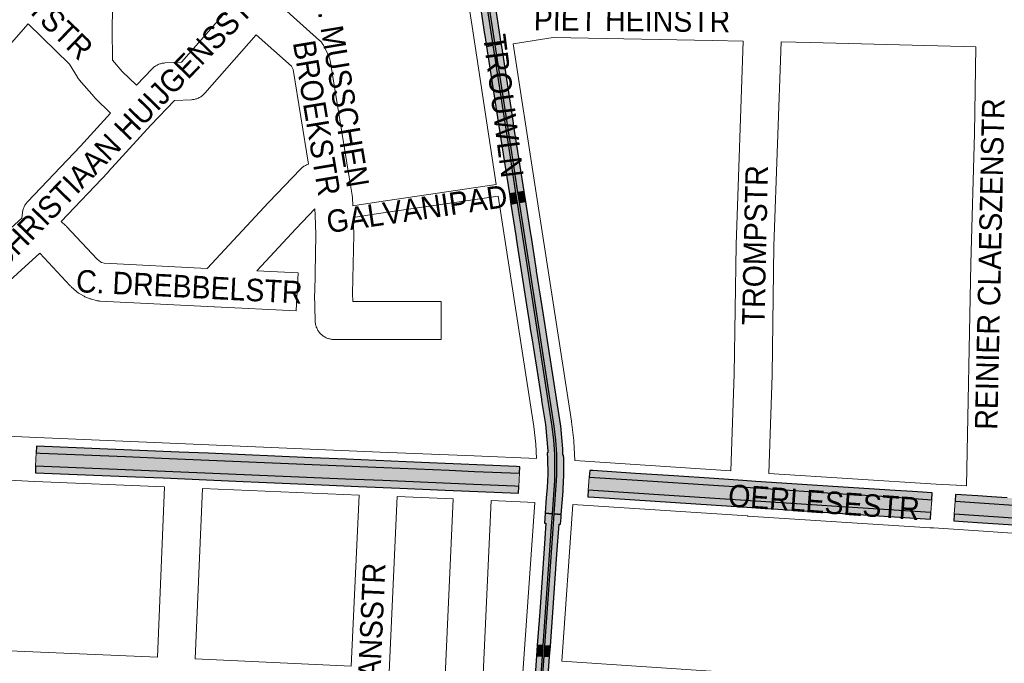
# Paper-space layout 'Layout1' of a CAD drawing. Header units: metres. Extents: x 123097 to 144122, y 392739 to 407589.
# Tile 173 of 256: x 133351 to 133689, y 395337 to 395558. Entities that reach past the tile are written whole.
import ezdxf
from ezdxf.enums import TextEntityAlignment as Align

# ---------------------------------------------------------------- set-up
doc = ezdxf.new("R2010")
doc.units = ezdxf.units.M
doc.header["$MEASUREMENT"] = 0
for name, color, linetype, lineweight in [('gs-anno-wegen algemeen tekst', 7, 'Continuous', 0), ('gs-knt-aanvullende hoofdweg', 7, 'Continuous', 0), ('gs-knt-paden', 7, 'Continuous', 0), ('gs-knt-wegen algemeen', 7, 'Continuous', 0), ('ir-ARC-asfalt-hoofdwegen-te inspecteren', 5, 'Continuous', 0), ('ir-ARC-beton-hoofdwegen-te inspecteren', 253, 'Continuous', 0), ('ir-ARC-fietspaden naastliggend- te inspecteren', 1, 'Continuous', 0)]:
    doc.layers.add(name, color=color, linetype=linetype, lineweight=lineweight)
doc.styles.add('Style-Arial', font='arial.ttf')

psp = doc.layouts.get("Layout1")

# ---------------------------------------------------------------- hatches: boundary and pattern name
at = {"layer": 'ir-ARC-asfalt-hoofdwegen-te inspecteren', "linetype": 'Continuous', "lineweight": 13}
for points in [[(133522.584, 395402.458), (133507.149, 395403.103), (133498.534, 395403.487), (133476.091, 395404.393), (133402.424, 395407.549), (133387.53, 395408.147), (133373.045, 395408.749), (133358.198, 395409.331), (133356.857, 395409.409), (133356.692, 395404.903), (133387.341, 395403.649), (133417.504, 395402.377), (133462.927, 395400.426), (133475.73, 395399.919), (133506.877, 395398.605), (133521.053, 395398.035), (133522.413, 395397.967)], [(133631.596, 395395.569), (133605.337, 395397.283), (133590.87, 395398.201), (133563.127, 395400.025), (133546.515, 395401.149), (133546.182, 395396.654), (133575.669, 395394.719), (133633.214, 395390.981), (133663.716, 395388.964), (133664.014, 395393.392), (133648.766, 395394.441)], [(133837.223, 395357.756), (133838.784, 395361.937), (133837.704, 395362.379), (133835.887, 395363.069), (133830.71, 395364.977), (133818.472, 395369.214), (133804.897, 395373.462), (133802.429, 395374.214), (133798.835, 395375.274), (133797.72, 395375.629), (133789.885, 395377.813), (133789.638, 395377.864), (133784.735, 395379.169), (133779.818, 395380.418), (133771.246, 395382.427), (133762.63, 395384.233), (133757.717, 395385.13), (133752.802, 395385.997), (133743.278, 395387.452), (133733.72, 395388.659), (133724.92, 395389.395), (133702.058, 395390.884), (133672.002, 395392.879), (133671.704, 395388.439), (133686.865, 395387.406), (133701.863, 395386.431), (133724.88, 395384.901), (133729.14, 395384.618), (133730.314, 395384.527), (133739.184, 395383.503), (133743.685, 395382.852), (133748.183, 395382.152), (133756.92, 395380.727), (133765.606, 395379.02), (133776.531, 395376.581), (133779.039, 395375.974), (133781.541, 395375.347), (133788.23, 395373.561), (133790.532, 395372.92), (133803.616, 395369.179), (133809.687, 395367.329), (133815.737, 395365.406), (133830.408, 395360.316), (133835.462, 395358.447)]]:
    psp.add_hatch(color=5, dxfattribs=at).paths.add_polyline_path(points, flags=0)
at = {"layer": 'ir-ARC-beton-hoofdwegen-te inspecteren', "linetype": 'Continuous', "lineweight": 13}
psp.add_hatch(color=252, dxfattribs=at).paths.add_polyline_path([(133520.527, 395192.83), (133520.017, 395192.869), (133525.415, 395269.294), (133525.679, 395272.975), (133530.465, 395339.8), (133530.721, 395343.372), (133533.595, 395384.166), (133533.902, 395388.566), (133534.697, 395399.983), (133534.777, 395401.93), (133534.726, 395409.1), (133534.398, 395413.802), (133533.837, 395418.482), (133525.247, 395473.935), (133521.954, 395495.076), (133521.413, 395498.55), (133519.274, 395512.283), (133513.59, 395549.133), (133509.351, 395576.809), (133508.866, 395579.976), (133505.405, 395602.568), (133504.266, 395610.118), (133503.726, 395615.242), (133503.802, 395620.394), (133504.493, 395625.499), (133505.788, 395630.486), (133512.455, 395651.978), (133523.906, 395688.773), (133524.858, 395691.83), (133529.322, 395706.172), (133555.577, 395790.581), (133556.536, 395793.65), (133568.133, 395830.755), (133578.753, 395865.055), (133579.702, 395868.12), (133585.859, 395888.005), (133587.194, 395892.301), (133588.485, 395896.455), (133598.385, 395928.316), (133602.813, 395944.038), (133605.58, 395954.435), (133606.4, 395957.516), (133618.22, 396001.923), (133619.292, 396006.821), (133624.91, 396033.677), (133625.574, 396036.855), (133627.679, 396046.925), (133629.943, 396057.756), (133630.902, 396062.624), (133631.653, 396067.529), (133635.526, 396096.695), (133636.092, 396096.611), (133632.19, 396067.465), (133631.459, 396062.539), (133630.465, 396057.659), (133628.192, 396046.807), (133626.086, 396036.748), (133625.42, 396033.57), (133619.871, 396006.689), (133618.759, 396001.798), (133606.929, 395957.377), (133606.106, 395954.286), (133603.355, 395943.956), (133601.236, 395936.027), (133598.898, 395928.16), (133589.007, 395896.292), (133587.717, 395892.137), (133586.383, 395887.838), (133580.233, 395867.957), (133579.284, 395864.891), (133568.64, 395830.484), (133557.073, 395793.481), (133556.109, 395790.398), (133529.985, 395706.386), (133525.399, 395691.652), (133524.447, 395688.593), (133513.004, 395651.816), (133506.31, 395630.324), (133505.042, 395625.395), (133504.359, 395620.351), (133504.27, 395615.262), (133504.776, 395610.198), (133509.411, 395580.06), (133509.898, 395576.89), (133514.143, 395549.23), (133519.835, 395512.326), (133521.963, 395498.639), (133522.502, 395495.168), (133525.776, 395474.109), (133534.372, 395418.527), (133534.928, 395413.78), (133535.254, 395409.012), (133535.313, 395401.896), (133535.241, 395399.958), (133534.423, 395388.523), (133534.055, 395383.387), (133531.225, 395343.335), (133530.969, 395339.767), (133526.18, 395272.941), (133525.916, 395269.269)])
at = {"layer": 'ir-ARC-fietspaden naastliggend- te inspecteren', "linetype": 'Continuous', "lineweight": 30}
for points in [[(133513.59, 395549.133), (133509.351, 395576.809), (133507.127, 395576.482), (133507.196, 395576.04), (133509.285, 395562.193), (133510.546, 395553.622), (133510.761, 395552.443), (133511.32, 395548.734)], [(133512.265, 395576.548), (133512.165, 395577.224), (133509.898, 395576.89), (133514.143, 395549.23), (133516.375, 395549.622), (133515.967, 395552.126), (133514.746, 395560.282), (133514.529, 395561.729), (133512.989, 395571.854), (133512.691, 395573.685)], [(133519.145, 395498.183), (133521.413, 395498.55), (133519.274, 395512.283), (133513.59, 395549.133), (133511.32, 395548.734), (133517.02, 395511.834)], [(133524.207, 395499.003), (133520.611, 395522.054), (133520.573, 395522.393), (133519.966, 395526.336), (133519.069, 395532.261), (133516.516, 395548.757), (133516.375, 395549.622), (133514.143, 395549.23), (133519.835, 395512.326), (133521.963, 395498.639)], [(133525.834, 395455.258), (133526.436, 395451.282), (133526.855, 395448.858), (133528.416, 395438.766), (133530.119, 395427.795), (133530.203, 395427.339), (133531.48, 395419.116), (133532.318, 395410.149), (133532.353, 395409.497), (133532.138, 395409.48), (133532.221, 395407.509), (133532.28, 395402.089), (133532.092, 395397.598), (133531.788, 395394.033), (133531.393, 395388.769), (133533.902, 395388.566), (133534.697, 395399.983), (133534.777, 395401.93), (133534.726, 395409.1), (133534.398, 395413.802), (133533.837, 395418.482), (133525.247, 395473.935), (133521.954, 395495.076), (133519.676, 395494.695), (133521.456, 395483.258), (133521.515, 395482.947), (133522.082, 395479.254), (133525.643, 395456.545)], [(133526.573, 395484.059), (133526.523, 395484.433), (133524.978, 395493.965), (133524.743, 395495.543), (133522.502, 395495.168), (133525.776, 395474.109), (133534.372, 395418.527), (133534.928, 395413.78), (133535.254, 395409.012), (133535.313, 395401.896), (133535.241, 395399.958), (133534.423, 395388.523), (133536.945, 395388.319), (133537.547, 395396.298), (133537.621, 395397.233), (133537.839, 395401.736), (133537.844, 395405.621), (133537.779, 395407.658), (133537.731, 395408.643), (133537.524, 395408.632), (133537.43, 395410.852), (133537.156, 395414.688), (133536.757, 395418.733), (133536.665, 395419.246), (133535.312, 395428.015), (133530.824, 395456.693), (133528.476, 395471.664), (133528.44, 395472.073)], [(133356.857, 395409.409), (133358.198, 395409.331), (133373.045, 395408.749), (133387.53, 395408.147), (133402.424, 395407.549), (133476.091, 395404.393), (133498.534, 395403.487), (133507.149, 395403.103), (133522.584, 395402.458), (133522.695, 395404.705), (133521.633, 395404.752), (133488.988, 395406.153), (133483.796, 395406.362), (133463.184, 395407.246), (133451.454, 395407.767), (133415.9, 395409.294), (133405.873, 395409.72), (133356.947, 395411.725)], [(133522.413, 395397.967), (133521.053, 395398.035), (133506.877, 395398.605), (133475.73, 395399.919), (133462.927, 395400.426), (133417.504, 395402.377), (133387.341, 395403.649), (133356.692, 395404.903), (133356.596, 395402.627), (133390.923, 395401.221), (133400.455, 395400.844), (133415.309, 395400.177), (133427.886, 395399.652), (133433.173, 395399.411), (133457.308, 395398.396), (133467.461, 395397.96), (133481.526, 395397.361), (133497.15, 395396.706), (133522.32, 395395.662)], [(133603.623, 395399.672), (133599.227, 395399.961), (133589.361, 395400.608), (133575.52, 395401.517), (133562.419, 395402.397), (133547.82, 395403.366), (133546.697, 395403.44), (133546.515, 395401.149), (133563.127, 395400.025), (133590.87, 395398.201), (133605.337, 395397.283), (133631.596, 395395.569), (133648.766, 395394.441), (133664.014, 395393.392), (133664.17, 395395.712), (133659.125, 395396.041), (133657.406, 395396.154), (133651.442, 395396.543), (133633.56, 395397.702), (133619.57, 395398.636), (133609.047, 395399.316)], [(133607.783, 395390.334), (133633.459, 395388.643), (133663.561, 395386.661), (133663.716, 395388.964), (133633.214, 395390.981), (133575.669, 395394.719), (133546.182, 395396.654), (133546.02, 395394.363), (133548.213, 395394.235), (133602.258, 395390.679)], [(133533.902, 395388.566), (133531.393, 395388.769), (133531.199, 395385.33), (133531.704, 395385.307), (133530.952, 395374.969), (133529.549, 395354.975), (133528.719, 395343.519), (133530.721, 395343.372), (133533.595, 395384.166)], [(133533.194, 395343.191), (133534.03, 395354.697), (133535.432, 395374.678), (133536.205, 395384.994), (133536.689, 395384.954), (133536.856, 395387.266), (133536.945, 395388.319), (133534.423, 395388.523), (133534.055, 395383.387), (133531.225, 395343.335)], [(133724.793, 395382.603), (133729.238, 395382.281), (133732.735, 395381.961), (133737.757, 395381.397), (133738.731, 395381.278), (133743.477, 395380.563), (133754.248, 395378.831), (133758.667, 395378.061), (133767.484, 395376.263), (133771.988, 395375.269), (133776.479, 395374.221), (133781.537, 395372.957), (133786.584, 395371.644), (133791.351, 395370.334), (133793.636, 395369.706), (133797.286, 395368.66), (133800.502, 395367.717), (133800.916, 395367.612), (133810.381, 395364.712), (133815.056, 395363.204), (133819.725, 395361.664), (133824.374, 395360.062), (133826.616, 395359.263), (133832.447, 395357.115), (133836.126, 395355.722), (133836.417, 395355.599), (133837.223, 395357.756), (133835.462, 395358.447), (133830.408, 395360.316), (133815.737, 395365.406), (133809.687, 395367.329), (133803.616, 395369.179), (133790.532, 395372.92), (133788.23, 395373.561), (133781.541, 395375.347), (133779.039, 395375.974), (133776.531, 395376.581), (133765.606, 395379.02), (133756.92, 395380.727), (133748.183, 395382.152), (133743.685, 395382.852), (133739.184, 395383.503), (133730.314, 395384.527), (133729.14, 395384.618), (133724.88, 395384.901), (133701.863, 395386.431), (133686.865, 395387.406), (133671.704, 395388.439), (133671.548, 395386.118), (133676.388, 395385.801), (133679.625, 395385.587), (133720.282, 395382.906), (133722.785, 395382.707)], [(133525.679, 395272.975), (133530.465, 395339.8), (133528.459, 395339.932), (133527.512, 395326.491), (133527.199, 395322.997), (133526.694, 395316.29), (133526.034, 395306.474), (133523.674, 395273.112)], [(133528.214, 395272.801), (133528.323, 395274.138), (133529.824, 395295.577), (133532.944, 395339.636), (133530.969, 395339.767), (133526.18, 395272.941)]]:
    psp.add_hatch(color=1, dxfattribs=at).paths.add_polyline_path(points, flags=0)
at = {"layer": 'ir-ARC-fietspaden naastliggend- te inspecteren', "linetype": 'Continuous', "lineweight": 30, "extrusion": (0, 0, -1)}
psp.add_hatch(color=1, dxfattribs=at).paths.add_polyline_path([(-133733.72, 395388.659), (-133743.278, 395387.452), (-133752.802, 395385.997), (-133757.717, 395385.13), (-133762.63, 395384.233), (-133771.246, 395382.427), (-133779.818, 395380.418), (-133784.735, 395379.169), (-133789.638, 395377.864), (-133789.885, 395377.813), (-133797.72, 395375.629), (-133798.835, 395375.274), (-133802.429, 395374.214), (-133804.897, 395373.462), (-133818.472, 395369.214), (-133830.71, 395364.977), (-133835.887, 395363.069), (-133837.704, 395362.379), (-133838.784, 395361.937), (-133839.604, 395364.132), (-133838.984, 395364.36), (-133825.711, 395369.204), (-133812.351, 395373.595), (-133804.524, 395376.015), (-133802.455, 395376.636), (-133801.154, 395377.026), (-133795.535, 395378.632), (-133788.544, 395380.559), (-133786.523, 395381.109), (-133780.981, 395382.51), (-133767.515, 395385.573), (-133753.844, 395388.129), (-133746.738, 395389.256), (-133739.626, 395390.34), (-133737.13, 395390.617), (-133733.897, 395390.981), (-133729.896, 395391.348), (-133724.94, 395391.676), (-133720.95, 395391.971), (-133699.924, 395393.354), (-133689.85, 395394.019), (-133684.521, 395394.368), (-133679.799, 395394.678), (-133672.157, 395395.179), (-133672.002, 395392.879), (-133702.058, 395390.884), (-133724.92, 395389.395)], flags=0)

# ---------------------------------------------------------------- linework, layer by layer
at = {"layer": 'gs-knt-aanvullende hoofdweg', "color": 7, "linetype": 'Continuous', "flags": 128}
for points in [[(133334.009, 395415.775), (133357.114, 395414.658), (133408.046, 395412.524), (133474.786, 395409.728), (133507.055, 395408.376), (133528.503, 395407.477)], [(133541.577, 395406.777), (133595.076, 395403.236)], [(133400.908, 395397.79), (133356.461, 395399.653), (133356.413, 395399.655), (133327.013, 395401.075), (133301.923, 395402.086), (133293.049, 395402.383)], [(133608.074, 395402.388), (133665.497, 395398.707), (133672.336, 395398.338), (133672.463, 395398.33), (133675.907, 395398.086)], [(133467.623, 395394.995), (133413.917, 395397.245)], [(133499.892, 395393.643), (133480.632, 395394.45)], [(133527.883, 395392.47), (133512.9, 395393.098)], [(133724.226, 395379.634), (133681.763, 395382.613), (133681.74, 395382.614), (133681.735, 395382.615), (133664.62, 395383.712), (133664.609, 395383.713), (133663.532, 395383.771), (133663.454, 395383.776), (133600.924, 395387.797), (133600.834, 395387.803), (133600.82, 395387.803), (133540.885, 395391.77)]]:
    psp.add_lwpolyline(points, dxfattribs=at)
at = {"layer": 'gs-knt-paden', "color": 7, "linetype": 'Continuous', "flags": 128}
for points in [[(133465.422, 395494.132), (133473.61, 395495.374), (133514.655, 395501.413)], [(133515.27, 395497.441), (133474.208, 395491.399), (133465.575, 395490.09)]]:
    psp.add_lwpolyline(points, dxfattribs=at)
at = {"layer": 'gs-knt-wegen algemeen', "color": 7, "linetype": 'Continuous', "flags": 128}
for points in [[(133514.655, 395501.413), (133506.559, 395554.006), (133500.439, 395593.747), (133500.434, 395593.782), (133497.696, 395612.222), (133497.67, 395612.422), (133497.65, 395612.622), (133497.461, 395616.617), (133497.58, 395620.615), (133498.004, 395624.592), (133498.732, 395628.525), (133498.791, 395628.765), (133498.859, 395629.003), (133499.983, 395632.671)], [(133383.957, 395613.922), (133382.874, 395554.75), (133383.021, 395544.012)], [(133391.264, 395535.385), (133396.66, 395541.034), (133396.879, 395541.252), (133397.107, 395541.46), (133397.346, 395541.657), (133397.594, 395541.842), (133397.85, 395542.015), (133398.114, 395542.176), (133398.385, 395542.324), (133398.664, 395542.459), (133398.948, 395542.581), (133399.237, 395542.689), (133399.532, 395542.783), (133399.831, 395542.863), (133400.133, 395542.929), (133400.438, 395542.98), (133400.745, 395543.017), (133401.053, 395543.039), (133406.745, 395543.314), (133426.761, 395566.153)], [(133440.693, 395562.7), (133454.018, 395550.785), (133454.242, 395550.574), (133454.457, 395550.353), (133454.66, 395550.122), (133454.853, 395549.882), (133455.034, 395549.632), (133455.203, 395549.375), (133455.36, 395549.11), (133455.504, 395548.838), (133457.074, 395545.689), (133457.193, 395545.437), (133457.301, 395545.18), (133457.398, 395544.919), (133457.484, 395544.653), (133457.558, 395544.384), (133457.621, 395544.113), (133457.672, 395543.838), (133464.227, 395503.895)], [(133354.131, 395556.499), (133288.7, 395482.077)], [(133382.369, 395525.873), (133377.096, 395530.999), (133376.898, 395531.199), (133376.71, 395531.408), (133371.622, 395537.289), (133371.561, 395537.36), (133371.486, 395537.453), (133371.395, 395537.567), (133371.362, 395537.609), (133371.292, 395537.707), (133371.206, 395537.825), (133371.175, 395537.869), (133371.109, 395537.969), (133371.03, 395538.091), (133370.994, 395538.148), (133368.274, 395542.589), (133354.131, 395556.499)], [(133432.31, 395552.73), (133414.715, 395532.654), (133414.507, 395532.428), (133414.288, 395532.212), (133414.06, 395532.006), (133413.822, 395531.811), (133413.575, 395531.628), (133413.32, 395531.456), (133413.057, 395531.297), (133412.786, 395531.151), (133412.51, 395531.017), (133412.227, 395530.897), (133411.939, 395530.79), (133411.646, 395530.697), (133411.348, 395530.617), (133411.048, 395530.552), (133410.745, 395530.501), (133410.44, 395530.465), (133410.133, 395530.443), (133404.278, 395530.16), (133396.191, 395521.694), (133381.601, 395505.74), (133381.516, 395505.649), (133365.446, 395488.737)], [(133450.299, 395508.371), (133444.983, 395540.759), (133444.409, 395541.911), (133432.31, 395552.73)], [(133599.286, 395550.508), (133588.729, 395550.704), (133534.201, 395551.719), (133520.416, 395549.567)], [(133595.076, 395403.236), (133596.22, 395436.454), (133596.871, 395480.666), (133596.874, 395480.795), (133599.286, 395550.508)], [(133520.416, 395549.567), (133527.835, 395501.369), (133540.438, 395420.336), (133540.473, 395420.078), (133541.206, 395413.691), (133541.226, 395413.489), (133541.239, 395413.29), (133541.239, 395413.287), (133541.239, 395413.283), (133541.577, 395406.777)], [(133612.305, 395550.256), (133609.888, 395480.409), (133609.237, 395436.198), (133609.234, 395436.07), (133608.074, 395402.388)], [(133679.094, 395548.572), (133622.384, 395550.053), (133612.305, 395550.256)], [(133675.907, 395398.086), (133677.358, 395474.254), (133677.36, 395474.312), (133678.61, 395518.885), (133679.094, 395548.572)], [(133383.021, 395544.012), (133386.372, 395540.139), (133391.264, 395535.385)], [(133327.515, 395467.77), (133351.926, 395489.806), (133352.153, 395491.756), (133352.194, 395492.053), (133352.249, 395492.347), (133352.318, 395492.639), (133352.4, 395492.927), (133352.495, 395493.211), (133352.603, 395493.49), (133352.723, 395493.764), (133352.857, 395494.032), (133353.002, 395494.294), (133353.159, 395494.548), (133353.328, 395494.796), (133353.508, 395495.035), (133353.699, 395495.266), (133353.9, 395495.487), (133372.035, 395514.572), (133382.369, 395525.873)], [(133365.446, 395488.737), (133366.944, 395487.371), (133367.125, 395487.199), (133367.3, 395487.02), (133377.82, 395475.835), (133378.877, 395474.882), (133379.223, 395474.688), (133379.412, 395474.616), (133380.194, 395474.413), (133415.561, 395472.593), (133436.551, 395495.241), (133436.624, 395495.319), (133447.466, 395506.64), (133447.692, 395506.864), (133447.928, 395507.077), (133448.174, 395507.278), (133448.429, 395507.466), (133448.694, 395507.642), (133448.967, 395507.805), (133449.247, 395507.955), (133449.534, 395508.091), (133449.828, 395508.212), (133450.127, 395508.319), (133450.299, 395508.371)], [(133464.227, 395503.895), (133465.241, 395497.767), (133465.281, 395497.49), (133465.308, 395497.212), (133465.324, 395496.933), (133465.422, 395494.132)], [(133528.503, 395407.477), (133528.247, 395412.409), (133527.552, 395418.464), (133515.27, 395497.441)], [(133358.079, 395477.821), (133336.297, 395458.159)], [(133398.42, 395339.406), (133400.908, 395397.79)], [(133413.917, 395397.245), (133411.427, 395338.823)], [(133464.94, 395336.362), (133467.623, 395394.995)], [(133480.632, 395394.45), (133477.648, 395329.262), (133474.955, 395270.418)], [(133494.212, 395269.589), (133499.892, 395393.643)], [(133512.9, 395393.098), (133507.22, 395269.029)], [(133519.092, 395268.598), (133523.676, 395332.454), (133527.883, 395392.47)], [(133540.885, 395391.77), (133537.121, 395338.052)], [(133290.554, 395344.227), (133344.951, 395341.74), (133398.42, 395339.406)], [(133411.427, 395338.823), (133464.94, 395336.362)], [(133537.121, 395338.052), (133721.462, 395325.69)]]:
    psp.add_lwpolyline(points, dxfattribs=at)
for points in [[(133452.433, 395493.003), (133446.064, 395486.352), (133432.58, 395471.802), (133446.662, 395471.163, -0.3850302), (133446.671, 395471.153), (133446.081, 395458.166, -0.3850315), (133446.071, 395458.157), (133417.971, 395459.432), (133417.931, 395459.434), (133378.864, 395461.445), (133378.601, 395461.463), (133378.34, 395461.493), (133378.079, 395461.533), (133377.82, 395461.584), (133377.564, 395461.645), (133375.791, 395462.105), (133375.559, 395462.17), (133375.329, 395462.243), (133375.102, 395462.325), (133374.134, 395462.695), (133373.843, 395462.814), (133373.559, 395462.947), (133373.281, 395463.094), (133371.884, 395463.875), (133371.633, 395464.023), (133371.389, 395464.182), (133371.152, 395464.352), (133370.922, 395464.532), (133370.702, 395464.722), (133368.902, 395466.345), (133368.706, 395466.529), (133368.519, 395466.72), (133358.079, 395477.821)], [(133465.575, 395490.09), (133465.818, 395484.607), (133465.824, 395484.394), (133465.822, 395484.181), (133465.393, 395464.079), (133465.441, 395461.306), (133495.738, 395461.27, -0.3867183), (133495.747, 395461.26), (133495.731, 395448.259, -0.3867178), (133495.721, 395448.25), (133459.035, 395448.294), (133458.72, 395448.302), (133458.405, 395448.325), (133458.091, 395448.364), (133457.78, 395448.418), (133457.472, 395448.486), (133457.167, 395448.57), (133456.867, 395448.668), (133456.572, 395448.781), (133456.283, 395448.908), (133456.001, 395449.049), (133455.725, 395449.203), (133455.457, 395449.37), (133455.198, 395449.551), (133454.948, 395449.743), (133454.707, 395449.948), (133454.477, 395450.164), (133454.257, 395450.391), (133454.049, 395450.628), (133453.852, 395450.875), (133453.668, 395451.131), (133453.496, 395451.396), (133453.338, 395451.669), (133453.192, 395451.95), (133453.061, 395452.237), (133452.943, 395452.53), (133452.84, 395452.828), (133452.752, 395453.131), (133452.678, 395453.438), (133452.619, 395453.748), (133452.575, 395454.061), (133452.547, 395454.376), (133452.534, 395454.691), (133452.373, 395463.979), (133452.374, 395464.231), (133452.801, 395484.246), (133452.509, 395490.839), (133452.507, 395490.9), (133452.433, 395493.003)]]:
    psp.add_lwpolyline(points, format="xyb", dxfattribs=at)
at = {"layer": 'ir-ARC-asfalt-hoofdwegen-te inspecteren', "color": 5, "linetype": 'Continuous', "lineweight": 13}
for points in [[(133522.584, 395402.458), (133507.149, 395403.103), (133498.534, 395403.487), (133476.091, 395404.393), (133402.424, 395407.549), (133387.53, 395408.147), (133373.045, 395408.749), (133358.198, 395409.331), (133356.857, 395409.409), (133356.692, 395404.903), (133387.341, 395403.649), (133417.504, 395402.377), (133462.927, 395400.426), (133475.73, 395399.919), (133506.877, 395398.605), (133521.053, 395398.035), (133522.413, 395397.967)], [(133631.596, 395395.569), (133605.337, 395397.283), (133590.87, 395398.201), (133563.127, 395400.025), (133546.515, 395401.149), (133546.182, 395396.654), (133575.669, 395394.719), (133633.214, 395390.981), (133663.716, 395388.964), (133664.014, 395393.392), (133648.766, 395394.441)]]:
    psp.add_lwpolyline(points, close=True, dxfattribs=at)
psp.add_lwpolyline([(133702.058, 395390.884), (133672.002, 395392.879), (133671.704, 395388.439), (133686.865, 395387.406), (133701.863, 395386.431)], dxfattribs=at)
at = {"layer": 'ir-ARC-beton-hoofdwegen-te inspecteren', "color": 252, "linetype": 'Continuous', "lineweight": 13}
for points in [[(133509.351, 395576.809), (133513.59, 395549.133), (133519.274, 395512.283), (133521.413, 395498.55), (133521.954, 395495.076), (133525.247, 395473.935), (133533.837, 395418.482), (133534.398, 395413.802), (133534.726, 395409.1), (133534.777, 395401.93), (133534.697, 395399.983), (133533.902, 395388.566), (133533.595, 395384.166), (133530.721, 395343.372), (133530.465, 395339.8), (133525.679, 395272.975)], [(133526.18, 395272.941), (133530.969, 395339.767), (133531.225, 395343.335), (133534.055, 395383.387), (133534.423, 395388.523), (133535.241, 395399.958), (133535.313, 395401.896), (133535.254, 395409.012), (133534.928, 395413.78), (133534.372, 395418.527), (133525.776, 395474.109), (133522.502, 395495.168), (133521.963, 395498.639), (133519.835, 395512.326), (133514.143, 395549.23), (133509.898, 395576.89)]]:
    psp.add_lwpolyline(points, dxfattribs=at)
at = {"layer": 'ir-ARC-fietspaden naastliggend- te inspecteren', "color": 1, "linetype": 'Continuous', "lineweight": 30}
for points in [[(133513.59, 395549.133), (133509.351, 395576.809), (133507.127, 395576.482), (133507.196, 395576.04), (133509.285, 395562.193), (133510.546, 395553.622), (133510.761, 395552.443), (133511.32, 395548.734)], [(133512.265, 395576.548), (133512.165, 395577.224), (133509.898, 395576.89), (133514.143, 395549.23), (133516.375, 395549.622), (133515.967, 395552.126), (133514.746, 395560.282), (133514.529, 395561.729), (133512.989, 395571.854), (133512.691, 395573.685)], [(133519.145, 395498.183), (133521.413, 395498.55), (133519.274, 395512.283), (133513.59, 395549.133), (133511.32, 395548.734), (133517.02, 395511.834)], [(133524.207, 395499.003), (133520.611, 395522.054), (133520.573, 395522.393), (133519.966, 395526.336), (133519.069, 395532.261), (133516.516, 395548.757), (133516.375, 395549.622), (133514.143, 395549.23), (133519.835, 395512.326), (133521.963, 395498.639)], [(133521.954, 395495.076), (133521.413, 395498.55), (133519.145, 395498.183), (133519.676, 395494.695)], [(133522.502, 395495.168), (133524.743, 395495.543), (133524.207, 395499.003), (133521.963, 395498.639)], [(133525.834, 395455.258), (133526.436, 395451.282), (133526.855, 395448.858), (133528.416, 395438.766), (133530.119, 395427.795), (133530.203, 395427.339), (133531.48, 395419.116), (133532.318, 395410.149), (133532.353, 395409.497), (133532.138, 395409.48), (133532.221, 395407.509), (133532.28, 395402.089), (133532.092, 395397.598), (133531.788, 395394.033), (133531.393, 395388.769), (133533.902, 395388.566), (133534.697, 395399.983), (133534.777, 395401.93), (133534.726, 395409.1), (133534.398, 395413.802), (133533.837, 395418.482), (133525.247, 395473.935), (133521.954, 395495.076), (133519.676, 395494.695), (133521.456, 395483.258), (133521.515, 395482.947), (133522.082, 395479.254), (133525.643, 395456.545)], [(133526.573, 395484.059), (133526.523, 395484.433), (133524.978, 395493.965), (133524.743, 395495.543), (133522.502, 395495.168), (133525.776, 395474.109), (133534.372, 395418.527), (133534.928, 395413.78), (133535.254, 395409.012), (133535.313, 395401.896), (133535.241, 395399.958), (133534.423, 395388.523), (133536.945, 395388.319), (133537.547, 395396.298), (133537.621, 395397.233), (133537.839, 395401.736), (133537.844, 395405.621), (133537.779, 395407.658), (133537.731, 395408.643), (133537.524, 395408.632), (133537.43, 395410.852), (133537.156, 395414.688), (133536.757, 395418.733), (133536.665, 395419.246), (133535.312, 395428.015), (133530.824, 395456.693), (133528.476, 395471.664), (133528.44, 395472.073)], [(133356.857, 395409.409), (133358.198, 395409.331), (133373.045, 395408.749), (133387.53, 395408.147), (133402.424, 395407.549), (133476.091, 395404.393), (133498.534, 395403.487), (133507.149, 395403.103), (133522.584, 395402.458), (133522.695, 395404.705), (133521.633, 395404.752), (133488.988, 395406.153), (133483.796, 395406.362), (133463.184, 395407.246), (133451.454, 395407.767), (133415.9, 395409.294), (133405.873, 395409.72), (133356.947, 395411.725)], [(133522.413, 395397.967), (133521.053, 395398.035), (133506.877, 395398.605), (133475.73, 395399.919), (133462.927, 395400.426), (133417.504, 395402.377), (133387.341, 395403.649), (133356.692, 395404.903), (133356.596, 395402.627), (133390.923, 395401.221), (133400.455, 395400.844), (133415.309, 395400.177), (133427.886, 395399.652), (133433.173, 395399.411), (133457.308, 395398.396), (133467.461, 395397.96), (133481.526, 395397.361), (133497.15, 395396.706), (133522.32, 395395.662)], [(133603.623, 395399.672), (133599.227, 395399.961), (133589.361, 395400.608), (133575.52, 395401.517), (133562.419, 395402.397), (133547.82, 395403.366), (133546.697, 395403.44), (133546.515, 395401.149), (133563.127, 395400.025), (133590.87, 395398.201), (133605.337, 395397.283), (133631.596, 395395.569), (133648.766, 395394.441), (133664.014, 395393.392), (133664.17, 395395.712), (133659.125, 395396.041), (133657.406, 395396.154), (133651.442, 395396.543), (133633.56, 395397.702), (133619.57, 395398.636), (133609.047, 395399.316)], [(133607.783, 395390.334), (133633.459, 395388.643), (133663.561, 395386.661), (133663.716, 395388.964), (133633.214, 395390.981), (133575.669, 395394.719), (133546.182, 395396.654), (133546.02, 395394.363), (133548.213, 395394.235), (133602.258, 395390.679)], [(133533.902, 395388.566), (133531.393, 395388.769), (133531.199, 395385.33), (133531.704, 395385.307), (133530.952, 395374.969), (133529.549, 395354.975), (133528.719, 395343.519), (133530.721, 395343.372), (133533.595, 395384.166)], [(133533.194, 395343.191), (133534.03, 395354.697), (133535.432, 395374.678), (133536.205, 395384.994), (133536.689, 395384.954), (133536.856, 395387.266), (133536.945, 395388.319), (133534.423, 395388.523), (133534.055, 395383.387), (133531.225, 395343.335)], [(133528.459, 395339.932), (133530.465, 395339.8), (133530.721, 395343.372), (133528.719, 395343.519)], [(133532.944, 395339.636), (133533.194, 395343.191), (133531.225, 395343.335), (133530.969, 395339.767)], [(133525.679, 395272.975), (133530.465, 395339.8), (133528.459, 395339.932), (133527.512, 395326.491), (133527.199, 395322.997), (133526.694, 395316.29), (133526.034, 395306.474), (133523.674, 395273.112)], [(133528.214, 395272.801), (133528.323, 395274.138), (133529.824, 395295.577), (133532.944, 395339.636), (133530.969, 395339.767), (133526.18, 395272.941)]]:
    psp.add_lwpolyline(points, close=True, dxfattribs=at)
for points in [[(133689.85, 395394.019), (133684.521, 395394.368), (133679.799, 395394.678), (133672.157, 395395.179), (133672.002, 395392.879), (133702.058, 395390.884)], [(133701.863, 395386.431), (133686.865, 395387.406), (133671.704, 395388.439), (133671.548, 395386.118), (133676.388, 395385.801), (133679.625, 395385.587), (133720.282, 395382.906)]]:
    psp.add_lwpolyline(points, dxfattribs=at)
at = {"layer": 'ir-ARC-fietspaden naastliggend- te inspecteren', "color": 1, "linetype": 'Continuous', "lineweight": 30, "extrusion": (0, 0, -1)}
psp.add_solid([(-133521.954, 395495.076), (-133521.413, 395498.55), (-133519.676, 395494.695), (-133519.145, 395498.183)], dxfattribs=at)
at = {"layer": 'ir-ARC-fietspaden naastliggend- te inspecteren', "color": 1, "linetype": 'Continuous', "lineweight": 30}
for points in [[(133522.502, 395495.168), (133524.743, 395495.543), (133521.963, 395498.639), (133524.207, 395499.003)], [(133528.459, 395339.932), (133530.465, 395339.8), (133528.719, 395343.519), (133530.721, 395343.372)], [(133532.944, 395339.636), (133533.194, 395343.191), (133530.969, 395339.767), (133531.225, 395343.335)]]:
    psp.add_solid(points, dxfattribs=at)

# ---------------------------------------------------------------- texts
at = {"layer": 'gs-anno-wegen algemeen tekst', "color": 7, "style": 'Style-Arial', "width": 0.909091}
for s, rotation, p in [('C. V. UITGEESTSTR', 315.89039, (133341.05, 395578.573)), ('CHRISTIAAN HUIJGENSSTR', 45.89721, (133388.187, 395521.25)), ('V. MUSSCHEN', 279.46839, (133461.749, 395534.08)), ('PIET HEINSTR', 359.45174, (133561.215, 395557.726)), ('TROUWLN', 277.3425, (133517.1, 395528.313)), ('BROEKSTR', 279.46839, (133453.089, 395524.152)), ('REINIER CLAESZENSTR', 88.7393, (133683.867, 395474.13)), ('TROMPSTR', 88.682, (133603.38, 395480.57)), ('OERLESESTR', 355.91632, (133627.034, 395392.559)), ('WOLMARANSSTR', 87.4091, (133470.951, 395329.949))]:
    psp.add_text(s, height=7.7, rotation=rotation, dxfattribs=at).set_placement(p, align=Align.MIDDLE_CENTER)
at = {"layer": 'gs-anno-wegen algemeen tekst', "color": 7, "linetype": 'Continuous', "style": 'Style-Arial', "width": 0.909091}
for s, rotation, p in [('GALVANIPAD', 8.34636, (133487.438, 395493.036)), ('C. DREBBELSTR', 357.05326, (133409.386, 395466.392))]:
    psp.add_text(s, height=7.7, rotation=rotation, dxfattribs=at).set_placement(p, align=Align.MIDDLE_CENTER)

doc.saveas('drawing.dxf')
